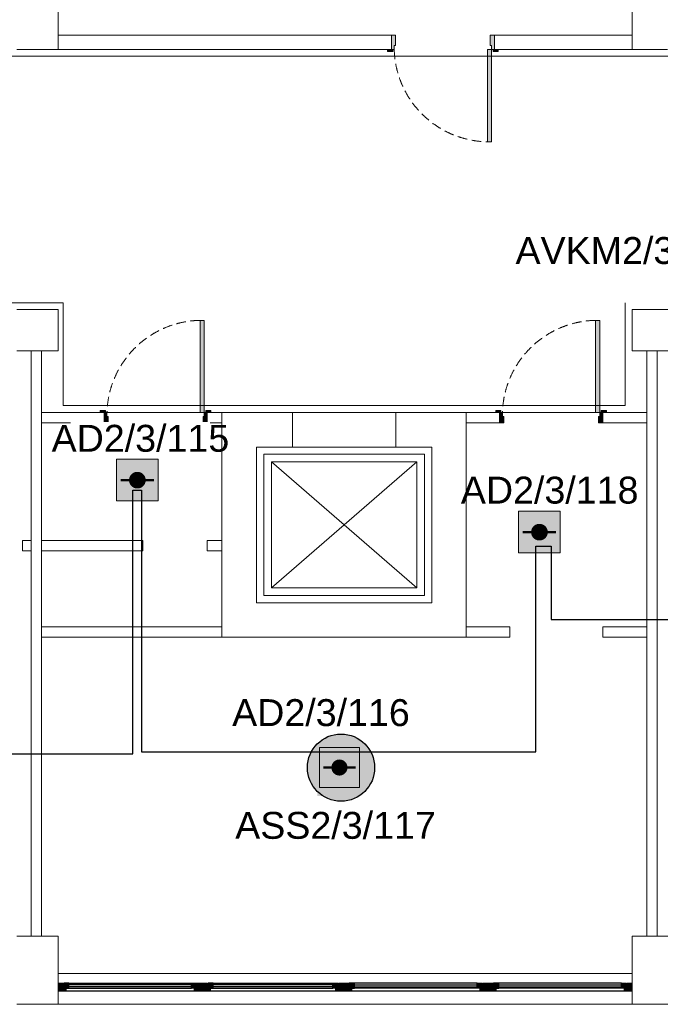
# Model space of a CAD drawing. Header units: millimetres. Extents: x -197461 to 862495, y -970068 to 63888.
# Tile 87 of 253: x -105226 to -100192, y -517640 to -509904. Entities that reach past the tile are written whole.
import ezdxf

# ---------------------------------------------------------------- set-up
doc = ezdxf.new("R2010")
doc.units = ezdxf.units.MM
doc.linetypes.add('Dashed', pattern=[112.5, 75, -37.5])
doc.layers.get('0').update_dxf_attribs({"linetype": 'CONTINUOUS'})
for name, color, linetype in [('_Logi', 7, 'CONTINUOUS'), ('Durvis', 7, 'CONTINUOUS'), ('esoshas', 7, 'CONTINUOUS'), ('UAS', 240, 'CONTINUOUS')]:
    doc.layers.add(name, color=color, linetype=linetype)
doc.styles.add('ARIAL', font='arialbd.ttf')
doc.linetypes.add('Symbol-000', pattern='A,0,[2,AR-21.Shx,S=4.563492,R=0,X=0,Y=0],-625,0', length=625)

# ---------------------------------------------------------------- blocks, each defined once
blk = doc.blocks.new('AD-proj')
at = {"lineweight": 5}
blk.add_lwpolyline([(-250, -250), (250, -250), (250, 250), (-250, 250)], close=True, dxfattribs=at)
at = {"const_width": 30}
blk.add_lwpolyline([(-200, 0), (200, 0)], dxfattribs=at)
at = {"const_width": 100}
blk.add_lwpolyline([(-50, 0, 1), (50, 0, 1)], format="xyb", close=True, dxfattribs=at)

msp = doc.modelspace()

# ---------------------------------------------------------------- hatches: boundary and pattern name
at = {"layer": '_Logi', "linetype": 'Continuous'}
for points in [[(-104879.60921, -517493.97071), (-104879.60921, -517514.22071), (-104839.10921, -517514.22071), (-104839.10921, -517473.72071), (-104879.60921, -517473.72071)], [(-103834.70921, -517493.97071), (-103834.70921, -517473.72071), (-103875.20921, -517473.72071), (-103875.20921, -517514.22071), (-103834.70921, -517514.22071)], [(-103745.60921, -517493.97071), (-103745.60921, -517514.22071), (-103705.10921, -517514.22071), (-103705.10921, -517473.72071), (-103745.60921, -517473.72071)], [(-102725.00921, -517493.97071), (-102725.00921, -517473.72071), (-102765.50921, -517473.72071), (-102765.50921, -517514.22071), (-102725.00921, -517514.22071)], [(-102635.90921, -517493.97071), (-102635.90921, -517514.22071), (-102595.40921, -517514.22071), (-102595.40921, -517473.72071), (-102635.90921, -517473.72071)], [(-101591.00921, -517493.97071), (-101591.00921, -517473.72071), (-101631.50921, -517473.72071), (-101631.50921, -517514.22071), (-101591.00921, -517514.22071)], [(-101501.90921, -517493.97071), (-101501.90921, -517514.22071), (-101461.40921, -517514.22071), (-101461.40921, -517473.72071), (-101501.90921, -517473.72071)], [(-100457.00921, -517493.97071), (-100457.00921, -517473.72071), (-100497.50921, -517473.72071), (-100497.50921, -517514.22071), (-100457.00921, -517514.22071)]]:
    msp.add_hatch(color=7, dxfattribs=at).paths.add_polyline_path(points, flags=0)
at = {"layer": 'Durvis', "linetype": 'Continuous', "lineweight": 0}
for points in [[(-102305.70765, -510025.77068), (-102305.70765, -510139.17068), (-102283.02765, -510139.17068), (-102283.02765, -510106.77068), (-102273.30765, -510106.77068), (-102273.30765, -510025.77068)], [(-101495.70765, -510139.17068), (-101495.70765, -510025.77068), (-101528.10765, -510025.77068), (-101528.10765, -510106.77068), (-101518.38765, -510106.77068), (-101518.38765, -510139.17068)], [(-102295.17765, -510139.17068), (-102335.67765, -510139.17068), (-102335.67765, -510154.56068), (-102295.17765, -510154.56068)], [(-101518.38765, -510139.17068), (-101550.78765, -510139.17068), (-101550.78765, -510863.31068), (-101518.38765, -510863.31068)], [(-101506.23765, -510154.56068), (-101465.73765, -510154.56068), (-101465.73765, -510139.17068), (-101506.23765, -510139.17068)], [(-103775.38615, -512990.37071), (-103775.38615, -512266.23071), (-103807.78615, -512266.23071), (-103807.78615, -512990.37071)], [(-100667.98247, -512990.37071), (-100667.98247, -512266.23071), (-100700.38247, -512266.23071), (-100700.38247, -512990.37071)], [(-104552.17615, -512990.37071), (-104552.17615, -512974.98071), (-104592.67615, -512974.98071), (-104592.67615, -512990.37071)], [(-104530.30615, -513071.37071), (-104530.30615, -513022.77071), (-104540.02615, -513022.77071), (-104540.02615, -512990.37071), (-104562.70615, -512990.37071), (-104562.70615, -513071.37071)], [(-103752.70615, -512990.37071), (-103775.38615, -512990.37071), (-103775.38615, -513022.77071), (-103785.10615, -513022.77071), (-103785.10615, -513071.37071), (-103752.70615, -513071.37071)], [(-103763.23615, -512974.98071), (-103763.23615, -512990.37071), (-103722.73615, -512990.37071), (-103722.73615, -512974.98071)], [(-101444.77247, -512990.37071), (-101444.77247, -512974.98071), (-101485.27247, -512974.98071), (-101485.27247, -512990.37071)], [(-101422.90247, -513071.37071), (-101422.90247, -513022.77071), (-101432.62247, -513022.77071), (-101432.62247, -512990.37071), (-101455.30247, -512990.37071), (-101455.30247, -513071.37071)], [(-100645.30247, -512990.37071), (-100667.98247, -512990.37071), (-100667.98247, -513022.77071), (-100677.70247, -513022.77071), (-100677.70247, -513071.37071), (-100645.30247, -513071.37071)], [(-100655.83247, -512974.98071), (-100655.83247, -512990.37071), (-100615.33247, -512990.37071), (-100615.33247, -512974.98071)], [(-104924.15921, -517534.47071), (-104859.35921, -517534.47071), (-104859.35921, -517517.59751), (-104879.60921, -517517.59751), (-104884.10805, -517517.59751), (-104884.10805, -517473.72071), (-104924.15921, -517473.72071)], [(-103790.15921, -517534.47071), (-103790.15921, -517473.72071), (-103830.21037, -517473.72071), (-103830.21037, -517517.59751), (-103834.70921, -517517.59751), (-103854.95921, -517517.59751), (-103854.95921, -517534.47071)], [(-103790.15921, -517534.47071), (-103725.35921, -517534.47071), (-103725.35921, -517517.59751), (-103745.60921, -517517.59751), (-103750.10805, -517517.59751), (-103750.10805, -517473.72071), (-103790.15921, -517473.72071)], [(-102680.45921, -517534.47071), (-102680.45921, -517473.72071), (-102720.51037, -517473.72071), (-102720.51037, -517517.59751), (-102725.00921, -517517.59751), (-102745.25921, -517517.59751), (-102745.25921, -517534.47071)], [(-102680.45921, -517534.47071), (-102615.65921, -517534.47071), (-102615.65921, -517517.59751), (-102635.90921, -517517.59751), (-102640.40805, -517517.59751), (-102640.40805, -517473.72071), (-102680.45921, -517473.72071)], [(-101546.45921, -517534.47071), (-101546.45921, -517473.72071), (-101586.51037, -517473.72071), (-101586.51037, -517517.59751), (-101591.00921, -517517.59751), (-101611.25921, -517517.59751), (-101611.25921, -517534.47071)], [(-101546.45921, -517534.47071), (-101481.65921, -517534.47071), (-101481.65921, -517517.59751), (-101501.90921, -517517.59751), (-101506.40805, -517517.59751), (-101506.40805, -517473.72071), (-101546.45921, -517473.72071)], [(-100412.45921, -517534.47071), (-100412.45921, -517473.72071), (-100452.51037, -517473.72071), (-100452.51037, -517517.59751), (-100457.00921, -517517.59751), (-100477.25921, -517517.59751), (-100477.25921, -517534.47071)]]:
    msp.add_hatch(color=7, dxfattribs=at).paths.add_polyline_path(points, flags=0)
at = {"layer": 'UAS', "lineweight": 50, "true_color": 0xffffff}
h = msp.add_hatch(color=7, dxfattribs=at)
h.dxf.hatch_style = 1
h.paths.add_polyline_path([(-104333.92654, -513521.75535), (-104268.45561, -513521.75535, 1)], flags=16)
h.paths.add_polyline_path([(-104137.51373, -513685.4327), (-104137.51373, -513358.078), (-104464.86842, -513358.078), (-104464.86842, -513685.4327)])
h = msp.add_hatch(color=7, dxfattribs=at)
h.dxf.hatch_style = 1
h.paths.add_polyline_path([(-101174.74575, -513930.31417), (-101109.27481, -513930.31417, 1)], flags=16)
h.paths.add_polyline_path([(-100978.33293, -514093.99152), (-100978.33293, -513766.63682), (-101305.68762, -513766.63682), (-101305.68762, -514093.99152)])
at = {"layer": 'UAS', "lineweight": 50, "true_color": 0xc7c8ca}
h = msp.add_hatch(color=9, dxfattribs=at)
h.dxf.hatch_style = 1
h.paths.add_polyline_path([(-102681.85099, -515779.40931, -1), (-102744.93792, -515779.40931, -1)], flags=0)
h.paths.add_polyline_path([(-102871.11179, -515621.69198), (-102871.11179, -515937.12665), (-102555.67712, -515937.12665), (-102555.67712, -515621.69198)], flags=16)
h.paths.add_polyline_path([(-102436.81328, -515780.12649, 1), (-102964.86059, -515780.12649, 1)])
h.paths.add_polyline_path([(-102555.67712, -515937.12665), (-102871.11179, -515937.12665), (-102871.11179, -515621.69198), (-102555.67712, -515621.69198)], flags=16)
at = {"layer": 'UAS', "lineweight": 50, "true_color": 0xffffff}
h = msp.add_hatch(color=7, dxfattribs=at)
h.dxf.hatch_style = 1
h.paths.add_polyline_path([(-102724.43217, -515788.75271), (-102650.77736, -515788.75271, 1)], flags=16)
h.paths.add_polyline_path([(-102503.46775, -515972.88972), (-102503.46775, -515604.61569), (-102871.74178, -515604.61569), (-102871.74178, -515972.88972)])
h = msp.add_hatch(color=7, dxfattribs=at)
h.dxf.hatch_style = 1
h.paths.add_polyline_path([(-102757.13043, -515838.77209), (-102691.65949, -515838.77209, 1)], flags=16)
h.paths.add_polyline_path([(-102560.71761, -516002.44944), (-102560.71761, -515675.09475), (-102888.07231, -515675.09475), (-102888.07231, -516002.44944)])

# ---------------------------------------------------------------- linework, layer by layer
at = {"color": 7, "linetype": 'Symbol-000', "lineweight": 0}
for p, q in [((-80490.36302, -510191.6745), (-105331.37526, -510191.6745)), ((-109758.72387, -512127.86691), (-104883.2662, -512127.86691)), ((-104883.2662, -512127.86691), (-104883.2662, -512936.04584)), ((-100467.57674, -512127.86691), (-100467.57674, -512936.04584)), ((-104883.2662, -512936.04584), (-100467.57674, -512936.04584))]:
    msp.add_line(p, q, dxfattribs=at)
at = {"color": 7, "linetype": 'Continuous', "lineweight": 0}
for p, q in [((-102271.4092, -512990.37071), (-103081.40921, -512990.37071)), ((-103081.40921, -513261.63773), (-102271.4092, -513261.63773)), ((-102044.52623, -513318.33773), (-103308.2922, -513318.33773)), ((-103308.2922, -513318.33773), (-103308.2922, -514428.20371)), ((-102044.52623, -514428.20371), (-102044.52623, -513318.33773)), ((-102104.82371, -513378.63521), (-103247.99472, -513378.63521)), ((-103247.99472, -513378.63521), (-103247.99472, -514367.90623)), ((-102104.82371, -513378.63521), (-103247.99472, -514367.90623)), ((-102104.82371, -514367.90623), (-103247.99472, -513378.63521)), ((-102104.82371, -514367.90623), (-102104.82371, -513378.63521)), ((-103247.99472, -514367.90623), (-102104.82371, -514367.90623)), ((-103308.2922, -514428.20371), (-102044.52623, -514428.20371))]:
    msp.add_line(p, q, dxfattribs=at)
at = {"layer": '_Logi', "color": 7, "linetype": 'Continuous'}
for p, q in [((-104839.10921, -517473.72071), (-104879.60921, -517473.72071)), ((-104879.60921, -517473.72071), (-104879.60921, -517493.97071)), ((-104879.60921, -517493.97071), (-104879.60921, -517514.22071)), ((-104879.60921, -517514.22071), (-104839.10921, -517514.22071)), ((-104839.10921, -517514.22071), (-104839.10921, -517473.72071)), ((-104839.10921, -517473.72071), (-103875.20921, -517473.72071)), ((-103875.20921, -517485.87071), (-104839.10921, -517485.87071)), ((-103875.20921, -517502.07071), (-104839.10921, -517502.07071)), ((-104839.10921, -517514.22071), (-103875.20921, -517514.22071)), ((-103875.20921, -517514.22071), (-103875.20921, -517473.72071)), ((-103875.20921, -517473.72071), (-103834.70921, -517473.72071)), ((-103834.70921, -517514.22071), (-103875.20921, -517514.22071)), ((-103834.70921, -517473.72071), (-103834.70921, -517493.97071)), ((-103834.70921, -517493.97071), (-103834.70921, -517514.22071)), ((-103705.10921, -517473.72071), (-103745.60921, -517473.72071)), ((-103745.60921, -517473.72071), (-103745.60921, -517493.97071)), ((-103745.60921, -517493.97071), (-103745.60921, -517514.22071)), ((-103745.60921, -517514.22071), (-103705.10921, -517514.22071)), ((-103705.10921, -517514.22071), (-103705.10921, -517473.72071)), ((-103705.10921, -517473.72071), (-102765.50921, -517473.72071)), ((-102765.50921, -517485.87071), (-103705.10921, -517485.87071)), ((-102765.50921, -517502.07071), (-103705.10921, -517502.07071)), ((-103705.10921, -517514.22071), (-102765.50921, -517514.22071)), ((-102765.50921, -517514.22071), (-102765.50921, -517473.72071)), ((-102765.50921, -517473.72071), (-102725.00921, -517473.72071)), ((-102725.00921, -517514.22071), (-102765.50921, -517514.22071)), ((-102725.00921, -517473.72071), (-102725.00921, -517493.97071)), ((-102725.00921, -517493.97071), (-102725.00921, -517514.22071)), ((-102595.40921, -517473.72071), (-102635.90921, -517473.72071)), ((-102635.90921, -517473.72071), (-102635.90921, -517493.97071)), ((-102635.90921, -517493.97071), (-102635.90921, -517514.22071)), ((-102635.90921, -517514.22071), (-102595.40921, -517514.22071)), ((-102595.40921, -517514.22071), (-102595.40921, -517473.72071)), ((-101631.50921, -517473.72071), (-102595.40921, -517473.72071)), ((-102595.40921, -517485.87071), (-101631.50921, -517485.87071)), ((-102595.40921, -517502.07071), (-101631.50921, -517502.07071)), ((-101631.50921, -517514.22071), (-102595.40921, -517514.22071)), ((-101631.50921, -517514.22071), (-101631.50921, -517473.72071)), ((-101631.50921, -517473.72071), (-101591.00921, -517473.72071)), ((-101591.00921, -517514.22071), (-101631.50921, -517514.22071)), ((-101591.00921, -517473.72071), (-101591.00921, -517493.97071)), ((-101591.00921, -517493.97071), (-101591.00921, -517514.22071)), ((-101461.40921, -517473.72071), (-101501.90921, -517473.72071)), ((-101501.90921, -517473.72071), (-101501.90921, -517493.97071)), ((-101501.90921, -517493.97071), (-101501.90921, -517514.22071)), ((-101501.90921, -517514.22071), (-101461.40921, -517514.22071)), ((-101461.40921, -517514.22071), (-101461.40921, -517473.72071)), ((-100497.50921, -517473.72071), (-101461.40921, -517473.72071)), ((-101461.40921, -517485.87071), (-100497.50921, -517485.87071)), ((-101461.40921, -517502.07071), (-100497.50921, -517502.07071)), ((-100497.50921, -517514.22071), (-101461.40921, -517514.22071)), ((-100497.50921, -517514.22071), (-100497.50921, -517473.72071)), ((-100497.50921, -517473.72071), (-100457.00921, -517473.72071)), ((-100457.00921, -517514.22071), (-100497.50921, -517514.22071)), ((-100457.00921, -517473.72071), (-100457.00921, -517493.97071)), ((-100457.00921, -517493.97071), (-100457.00921, -517514.22071)), ((-104924.15921, -517534.47071), (-100412.45921, -517534.47071)), ((-100898.45921, -517534.47071), (-100412.45921, -517534.47071))]:
    msp.add_line(p, q, dxfattribs=at)
at = {"layer": 'Durvis', "color": 7, "linetype": 'Continuous', "lineweight": 0}
for p, q in [((-102305.70765, -510025.77068), (-102273.30765, -510025.77068)), ((-102305.70765, -510139.17068), (-102305.70765, -510025.77068)), ((-102273.30765, -510025.77068), (-102273.30765, -510106.77068)), ((-101528.10765, -510106.77068), (-101528.10765, -510025.77068)), ((-101528.10765, -510025.77068), (-101495.70765, -510025.77068)), ((-101495.70765, -510025.77068), (-101495.70765, -510139.17068)), ((-102295.17765, -510139.17068), (-102335.67765, -510139.17068)), ((-102335.67765, -510139.17068), (-102335.67765, -510154.56068)), ((-102335.67765, -510154.56068), (-102295.17765, -510154.56068)), ((-102283.02765, -510139.17068), (-102305.70765, -510139.17068)), ((-102295.17765, -510154.56068), (-102295.17765, -510139.17068)), ((-102273.30765, -510106.77068), (-102283.02765, -510106.77068)), ((-102283.02765, -510106.77068), (-102283.02765, -510139.17068)), ((-101550.78765, -510863.31068), (-101550.78765, -510139.17068)), ((-101550.78765, -510139.17068), (-101518.38765, -510139.17068)), ((-101518.38765, -510106.77068), (-101528.10765, -510106.77068)), ((-101518.38765, -510139.17068), (-101518.38765, -510106.77068)), ((-101495.70765, -510139.17068), (-101518.38765, -510139.17068)), ((-101518.38765, -510139.17068), (-101518.38765, -510863.31068)), ((-101465.73765, -510139.17068), (-101506.23765, -510139.17068)), ((-101506.23765, -510139.17068), (-101506.23765, -510154.56068)), ((-101506.23765, -510154.56068), (-101465.73765, -510154.56068)), ((-101465.73765, -510154.56068), (-101465.73765, -510139.17068)), ((-101518.38765, -510863.31068), (-101550.78765, -510863.31068)), ((-103775.38615, -512266.23071), (-103807.78615, -512266.23071)), ((-103807.78615, -512266.23071), (-103807.78615, -512990.37071)), ((-103775.38615, -512990.37071), (-103775.38615, -512266.23071)), ((-100667.98247, -512266.23071), (-100700.38247, -512266.23071)), ((-100700.38247, -512266.23071), (-100700.38247, -512990.37071)), ((-100667.98247, -512990.37071), (-100667.98247, -512266.23071)), ((-104592.67615, -512990.37071), (-104592.67615, -512974.98071)), ((-104592.67615, -512974.98071), (-104552.17615, -512974.98071)), ((-104552.17615, -512990.37071), (-104592.67615, -512990.37071)), ((-104540.02615, -512990.37071), (-104562.70615, -512990.37071)), ((-104562.70615, -512990.37071), (-104562.70615, -513071.37071)), ((-104552.17615, -512974.98071), (-104552.17615, -512990.37071)), ((-104540.02615, -513022.77071), (-104540.02615, -512990.37071)), ((-104530.30615, -513022.77071), (-104540.02615, -513022.77071)), ((-104530.30615, -513071.37071), (-104530.30615, -513022.77071)), ((-103807.78615, -512990.37071), (-103775.38615, -512990.37071)), ((-103775.38615, -513022.77071), (-103785.10615, -513022.77071)), ((-103785.10615, -513022.77071), (-103785.10615, -513071.37071)), ((-103752.70615, -512990.37071), (-103775.38615, -512990.37071)), ((-103775.38615, -512990.37071), (-103775.38615, -513022.77071)), ((-103763.23615, -512974.98071), (-103722.73615, -512974.98071)), ((-103763.23615, -512990.37071), (-103763.23615, -512974.98071)), ((-103722.73615, -512990.37071), (-103763.23615, -512990.37071)), ((-103752.70615, -513071.37071), (-103752.70615, -512990.37071)), ((-103722.73615, -512974.98071), (-103722.73615, -512990.37071)), ((-101485.27247, -512990.37071), (-101485.27247, -512974.98071)), ((-101485.27247, -512974.98071), (-101444.77247, -512974.98071)), ((-101444.77247, -512990.37071), (-101485.27247, -512990.37071)), ((-101432.62247, -512990.37071), (-101455.30247, -512990.37071)), ((-101455.30247, -512990.37071), (-101455.30247, -513071.37071)), ((-101444.77247, -512974.98071), (-101444.77247, -512990.37071)), ((-101432.62247, -513022.77071), (-101432.62247, -512990.37071)), ((-101422.90247, -513022.77071), (-101432.62247, -513022.77071)), ((-101422.90247, -513071.37071), (-101422.90247, -513022.77071)), ((-100700.38247, -512990.37071), (-100667.98247, -512990.37071)), ((-100667.98247, -513022.77071), (-100677.70247, -513022.77071)), ((-100677.70247, -513022.77071), (-100677.70247, -513071.37071)), ((-100645.30247, -512990.37071), (-100667.98247, -512990.37071)), ((-100667.98247, -512990.37071), (-100667.98247, -513022.77071)), ((-100655.83247, -512974.98071), (-100615.33247, -512974.98071)), ((-100655.83247, -512990.37071), (-100655.83247, -512974.98071)), ((-100615.33247, -512990.37071), (-100655.83247, -512990.37071)), ((-100645.30247, -513071.37071), (-100645.30247, -512990.37071)), ((-100615.33247, -512974.98071), (-100615.33247, -512990.37071)), ((-104562.70615, -513071.37071), (-104530.30615, -513071.37071)), ((-103785.10615, -513071.37071), (-103752.70615, -513071.37071)), ((-101455.30247, -513071.37071), (-101422.90247, -513071.37071)), ((-100677.70247, -513071.37071), (-100645.30247, -513071.37071)), ((-104884.10805, -517473.72071), (-104924.15921, -517473.72071)), ((-104924.15921, -517473.72071), (-104924.15921, -517534.47071)), ((-104884.10805, -517517.59751), (-104884.10805, -517473.72071)), ((-104879.60921, -517517.59751), (-104884.10805, -517517.59751)), ((-104859.35921, -517517.59751), (-104879.60921, -517517.59751)), ((-104859.35921, -517534.47071), (-104859.35921, -517517.59751)), ((-103854.95921, -517534.47071), (-103854.95921, -517517.59751)), ((-103854.95921, -517517.59751), (-103834.70921, -517517.59751)), ((-103834.70921, -517517.59751), (-103830.21037, -517517.59751)), ((-103830.21037, -517517.59751), (-103830.21037, -517473.72071)), ((-103830.21037, -517473.72071), (-103790.15921, -517473.72071)), ((-103750.10805, -517473.72071), (-103790.15921, -517473.72071)), ((-103790.15921, -517473.72071), (-103790.15921, -517534.47071)), ((-103790.15921, -517473.72071), (-103790.15921, -517534.47071)), ((-103750.10805, -517517.59751), (-103750.10805, -517473.72071)), ((-103745.60921, -517517.59751), (-103750.10805, -517517.59751)), ((-103725.35921, -517517.59751), (-103745.60921, -517517.59751)), ((-103725.35921, -517534.47071), (-103725.35921, -517517.59751)), ((-102745.25921, -517534.47071), (-102745.25921, -517517.59751)), ((-102745.25921, -517517.59751), (-102725.00921, -517517.59751)), ((-102725.00921, -517517.59751), (-102720.51037, -517517.59751)), ((-102720.51037, -517517.59751), (-102720.51037, -517473.72071)), ((-102720.51037, -517473.72071), (-102680.45921, -517473.72071)), ((-102680.45921, -517473.72071), (-102680.45921, -517534.47071)), ((-102640.40805, -517473.72071), (-102680.45921, -517473.72071)), ((-102680.45921, -517473.72071), (-102680.45921, -517534.47071)), ((-102640.40805, -517517.59751), (-102640.40805, -517473.72071)), ((-102635.90921, -517517.59751), (-102640.40805, -517517.59751)), ((-102615.65921, -517517.59751), (-102635.90921, -517517.59751)), ((-102615.65921, -517534.47071), (-102615.65921, -517517.59751)), ((-101611.25921, -517534.47071), (-101611.25921, -517517.59751)), ((-101611.25921, -517517.59751), (-101591.00921, -517517.59751)), ((-101591.00921, -517517.59751), (-101586.51037, -517517.59751)), ((-101586.51037, -517517.59751), (-101586.51037, -517473.72071)), ((-101586.51037, -517473.72071), (-101546.45921, -517473.72071)), ((-101546.45921, -517473.72071), (-101546.45921, -517534.47071)), ((-101506.40805, -517473.72071), (-101546.45921, -517473.72071)), ((-101546.45921, -517473.72071), (-101546.45921, -517534.47071)), ((-101506.40805, -517517.59751), (-101506.40805, -517473.72071)), ((-101501.90921, -517517.59751), (-101506.40805, -517517.59751)), ((-101481.65921, -517517.59751), (-101501.90921, -517517.59751)), ((-101481.65921, -517534.47071), (-101481.65921, -517517.59751)), ((-100477.25921, -517534.47071), (-100477.25921, -517517.59751)), ((-100477.25921, -517517.59751), (-100457.00921, -517517.59751)), ((-100457.00921, -517517.59751), (-100452.51037, -517517.59751)), ((-100452.51037, -517517.59751), (-100452.51037, -517473.72071)), ((-100452.51037, -517473.72071), (-100412.45921, -517473.72071)), ((-100412.45921, -517473.72071), (-100412.45921, -517534.47071)), ((-104924.15921, -517534.47071), (-104859.35921, -517534.47071)), ((-103790.15921, -517534.47071), (-103854.95921, -517534.47071)), ((-103790.15921, -517534.47071), (-103725.35921, -517534.47071)), ((-102680.45921, -517534.47071), (-102745.25921, -517534.47071)), ((-102680.45921, -517534.47071), (-102615.65921, -517534.47071)), ((-101546.45921, -517534.47071), (-101611.25921, -517534.47071)), ((-101546.45921, -517534.47071), (-101481.65921, -517534.47071)), ((-100412.45921, -517534.47071), (-100477.25921, -517534.47071))]:
    msp.add_line(p, q, dxfattribs=at)
at = {"layer": 'Durvis', "color": 7, "linetype": 'Dashed', "lineweight": 0}
for centre, start, end in [((-101537.25132, -510117.33764), 181.676889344, 268.960431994), ((-103794.24981, -513012.20376), 91.039568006, 178.323110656), ((-100686.84613, -513012.20376), 91.039568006, 178.323110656)]:
    msp.add_arc(centre, 746.09585, start, end, dxfattribs=at)
at = {"layer": 'esoshas', "color": 7, "linetype": 'Continuous', "lineweight": 20}
for p, q in [((-104924.15921, -510139.17068), (-104924.15921, -509815.17068)), ((-100412.45921, -509815.17068), (-100412.45921, -510139.17068)), ((-102305.70765, -510025.77068), (-104924.15921, -510025.77068)), ((-104924.15921, -510025.77068), (-104924.15921, -510139.17068)), ((-102305.70765, -510139.17068), (-102305.70765, -510025.77068)), ((-100412.45921, -510025.77068), (-101495.70765, -510025.77068)), ((-101495.70765, -510025.77068), (-101495.70765, -510139.17068)), ((-100412.45921, -510139.17068), (-100412.45921, -510025.77068)), ((-105248.15921, -510139.17068), (-105134.75921, -510139.17068)), ((-105134.75921, -510139.17068), (-104972.75921, -510139.17068)), ((-104972.75921, -510139.17068), (-104924.15921, -510139.17068)), ((-104924.15921, -510139.17068), (-102305.70765, -510139.17068)), ((-101495.70765, -510139.17068), (-100412.45921, -510139.17068)), ((-100412.45921, -510139.17068), (-100299.05921, -510139.17068)), ((-100299.05921, -510139.17068), (-100137.05921, -510139.17068)), ((-104924.15921, -512180.37071), (-105248.15921, -512180.37071)), ((-104924.15921, -512504.37071), (-104924.15921, -512180.37071)), ((-100088.45921, -512180.37071), (-100412.45921, -512180.37071)), ((-100412.45921, -512180.37071), (-100412.45921, -512504.37071)), ((-105248.15921, -512504.37071), (-105134.75921, -512504.37071)), ((-105134.75921, -512504.37071), (-105134.75921, -517105.17071)), ((-105053.75921, -512504.37071), (-105134.75921, -512504.37071)), ((-105134.75921, -512504.37071), (-105053.75921, -512504.37071)), ((-105053.75921, -517105.17071), (-105053.75921, -512504.37071)), ((-105053.75921, -512504.37071), (-104924.15921, -512504.37071)), ((-100412.45921, -512504.37071), (-100299.05921, -512504.37071)), ((-100299.05921, -512504.37071), (-100218.05921, -512504.37071)), ((-100299.05921, -512504.37071), (-100299.05921, -517105.17071)), ((-100218.05921, -512504.37071), (-100299.05921, -512504.37071)), ((-100218.05921, -512504.37071), (-100088.45921, -512504.37071)), ((-100218.05921, -517105.17071), (-100218.05921, -512504.37071)), ((-104562.70615, -512990.37071), (-105053.75921, -512990.37071)), ((-105053.75921, -512990.37071), (-105053.75921, -513071.37071)), ((-104562.70615, -513071.37071), (-104562.70615, -512990.37071)), ((-103636.25921, -512990.37071), (-103752.70615, -512990.37071)), ((-103752.70615, -512990.37071), (-103752.70615, -513071.37071)), ((-103636.25921, -513071.37071), (-103636.25921, -512990.37071)), ((-103081.40921, -512990.37071), (-103636.25921, -512990.37071)), ((-103636.25921, -512990.37071), (-103636.25921, -514756.17075)), ((-103081.40921, -513261.63773), (-103081.40921, -512990.37071)), ((-101716.55921, -512990.37071), (-102271.4092, -512990.37071)), ((-102271.4092, -512990.37071), (-102271.4092, -513261.63773)), ((-101455.30247, -512990.37071), (-101716.55921, -512990.37071)), ((-101716.55921, -512990.37071), (-101716.55921, -513071.37071)), ((-101716.55921, -514756.17075), (-101716.55921, -512990.37071)), ((-101455.30247, -513071.37071), (-101455.30247, -512990.37071)), ((-100299.05921, -512990.37071), (-100645.30247, -512990.37071)), ((-100645.30247, -512990.37071), (-100645.30247, -513071.37071)), ((-100299.05921, -513071.37071), (-100299.05921, -512990.37071)), ((-105053.75921, -513071.37071), (-104562.70615, -513071.37071)), ((-103752.70615, -513071.37071), (-103636.25921, -513071.37071)), ((-101716.55921, -513071.37071), (-101455.30247, -513071.37071)), ((-100645.30247, -513071.37071), (-100299.05921, -513071.37071)), ((-103364.9922, -514484.90371), (-103364.9922, -513261.63773)), ((-103364.9922, -513261.63773), (-103081.40921, -513261.63773)), ((-102271.4092, -513261.63773), (-101987.82623, -513261.63773)), ((-101987.82623, -513261.63773), (-101987.82623, -514484.90371)), ((-105134.75921, -513994.77071), (-105203.30925, -513994.77071)), ((-105203.30925, -513994.77071), (-105203.30925, -514075.77071)), ((-105134.75921, -514075.77071), (-105134.75921, -513994.77071)), ((-104257.43507, -513994.77071), (-105053.75921, -513994.77071)), ((-105053.75921, -513994.77071), (-105053.75921, -514075.77071)), ((-104257.43507, -514075.77071), (-104257.43507, -513994.77071)), ((-103636.25921, -513994.77071), (-103752.70615, -513994.77071)), ((-103752.70615, -513994.77071), (-103752.70615, -514075.77071)), ((-103636.25921, -514075.77071), (-103636.25921, -513994.77071)), ((-105203.30925, -514075.77071), (-105134.75921, -514075.77071)), ((-105053.75921, -514075.77071), (-104257.43507, -514075.77071)), ((-103752.70615, -514075.77071), (-103636.25921, -514075.77071)), ((-101987.82623, -514484.90371), (-103364.9922, -514484.90371)), ((-103636.25921, -514675.17071), (-105053.75921, -514675.17071)), ((-105053.75921, -514675.17071), (-105053.75921, -514756.17075)), ((-103636.25921, -514756.17075), (-103636.25921, -514675.17071)), ((-101374.30247, -514675.17071), (-101716.55921, -514675.17071)), ((-101716.55921, -514675.17071), (-101716.55921, -514756.17075)), ((-101374.30247, -514756.17075), (-101374.30247, -514675.17071)), ((-100299.05921, -514675.17071), (-100645.30247, -514675.17071)), ((-100645.30247, -514675.17071), (-100645.30247, -514756.17075)), ((-100299.05921, -514756.17075), (-100299.05921, -514675.17071)), ((-105053.75921, -514756.17075), (-103636.25921, -514756.17075)), ((-103636.25921, -514756.17075), (-101716.55921, -514756.17075)), ((-101716.55921, -514756.17075), (-101374.30247, -514756.17075)), ((-100645.30247, -514756.17075), (-100299.05921, -514756.17075)), ((-105134.75921, -517105.17071), (-105248.15921, -517105.17071)), ((-105053.75921, -517105.17071), (-105134.75921, -517105.17071)), ((-105134.75921, -517105.17071), (-105053.75921, -517105.17071)), ((-104924.15921, -517105.17071), (-105053.75921, -517105.17071)), ((-104924.15921, -517639.77071), (-104924.15921, -517105.17071)), ((-100299.05921, -517105.17071), (-100412.45921, -517105.17071)), ((-100412.45921, -517105.17071), (-100412.45921, -517639.77071)), ((-100299.05921, -517105.17071), (-100218.05921, -517105.17071)), ((-100218.05921, -517105.17071), (-100299.05921, -517105.17071)), ((-100088.45921, -517105.17071), (-100218.05921, -517105.17071)), ((-105248.15921, -517639.77071), (-104924.15921, -517639.77071)), ((-100412.45921, -517639.77071), (-100088.45921, -517639.77071))]:
    msp.add_line(p, q, dxfattribs=at)
at = {"layer": 'esoshas', "color": 7, "linetype": 'Continuous', "lineweight": 0}
for p, q in [((-105053.75921, -512180.37071), (-104924.15921, -512180.37071)), ((-104924.15921, -512180.37071), (-104924.15921, -512504.37071)), ((-100412.45921, -512504.37071), (-100412.45921, -512180.37071)), ((-100412.45921, -512180.37071), (-100299.05921, -512180.37071)), ((-104924.15921, -512504.37071), (-105053.75921, -512504.37071)), ((-105053.75921, -512504.37071), (-105053.75921, -512990.37071)), ((-100299.05921, -512504.37071), (-100412.45921, -512504.37071)), ((-100299.05921, -512990.37071), (-100299.05921, -512504.37071)), ((-105053.75921, -512990.37071), (-100299.05921, -512990.37071)), ((-100412.45921, -517396.77071), (-104924.15921, -517396.77071)), ((-104924.15921, -517396.77071), (-104924.15921, -517639.77071)), ((-100412.45921, -517639.77071), (-100412.45921, -517396.77071)), ((-104924.15921, -517639.77071), (-100412.45921, -517639.77071))]:
    msp.add_line(p, q, dxfattribs=at)
at = {"layer": 'UAS', "color": 1}
msp.add_lwpolyline([(-99123.839, -508366.60497), (-100500.74141, -508366.60497), (-100500.74141, -507587.63258), (-108586.016, -507587.63258), (-108586.016, -510835.08656), (-107012.1207, -510835.08656), (-107012.1207, -511433.54071), (-108617.12155, -511433.54071), (-108617.12155, -512075.62323), (-107855.16943, -512075.62323), (-107855.16943, -513432.7125), (-108602.05062, -513432.7125), (-106438.70248, -513432.7125), (-106438.70248, -515673.06253), (-104335.50422, -515673.06253), (-104335.50422, -513600.66324), (-104269.18409, -513600.66324), (-104269.18409, -515655.13929), (-101171.71916, -515655.13929), (-101171.71916, -514040.21622), (-101049.0771, -514040.21622), (-101049.0771, -514616.54988), (-95761.10691, -514616.54988)], dxfattribs=at)
at = {"layer": 'UAS', "color": 1, "lineweight": 30}
msp.add_circle((-102700.83694, -515780.12649), 264.02365, dxfattribs=at)

# ---------------------------------------------------------------- block references
at = {"layer": 'UAS'}
for p, xscale, yscale, zscale in [((-104301.19108, -513521.75535), 0.6547093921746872, 0.6547093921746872, 0.6547093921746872), ((-101142.01028, -513930.31417), 0.6547093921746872, 0.6547093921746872, 0.6547093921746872), ((-102713.39446, -515779.40931), 0.6308693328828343, 0.6308693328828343, 0.6308693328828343)]:
    msp.add_blockref('AD-proj', p, dxfattribs=dict(at, xscale=xscale, yscale=yscale, zscale=zscale))

# ---------------------------------------------------------------- texts
at = {"layer": 'UAS', "color": 251, "linetype": 'Continuous', "lineweight": 20, "true_color": 0x636466, "insert": (-102744.4432, -516235.27783), "char_height": 211.4384766, "width": 1051.7117129, "attachment_point": 5, "style": 'ARIAL', "bg_fill": 3, "box_fill_scale": 1.1, "bg_fill_color": 256, "bg_fill_transparency": 0}
msp.add_mtext('\\A1;{\\fArial|b0|i0|c186|p34;\\C1;ASS2/3/117}', dxfattribs=at)

# ---------------------------------------------------------------- next in the draw order: texts
at = {"layer": 'UAS', "color": 251, "linetype": 'Continuous', "lineweight": 20, "true_color": 0x636466, "char_height": 211.4384766, "width": 1051.7117129, "attachment_point": 5, "style": 'ARIAL', "bg_fill": 3, "box_fill_scale": 1.1, "bg_fill_color": 256, "bg_fill_transparency": 0}
for s, insert in [('\\A1;{\\fArial|b0|i0|c186|p34;\\C1;AVKM2/3/141}', (-100418.86703, -511719.06627)), ('\\A1;{\\fArial|b0|i0|c186|p34;\\C1;AD2/3/115}', (-104277.16782, -513194.36263)), ('\\A1;{\\fArial|b0|i0|c186|p34;\\C1;AD2/3/118}', (-101061.79894, -513601.49001)), ('\\A1;{\\fArial|b0|i0|c186|p34;\\C1;AD2/3/116}', (-102858.6798, -515349.57272))]:
    msp.add_mtext(s, dxfattribs=dict(at, insert=insert))

doc.saveas('drawing.dxf')
